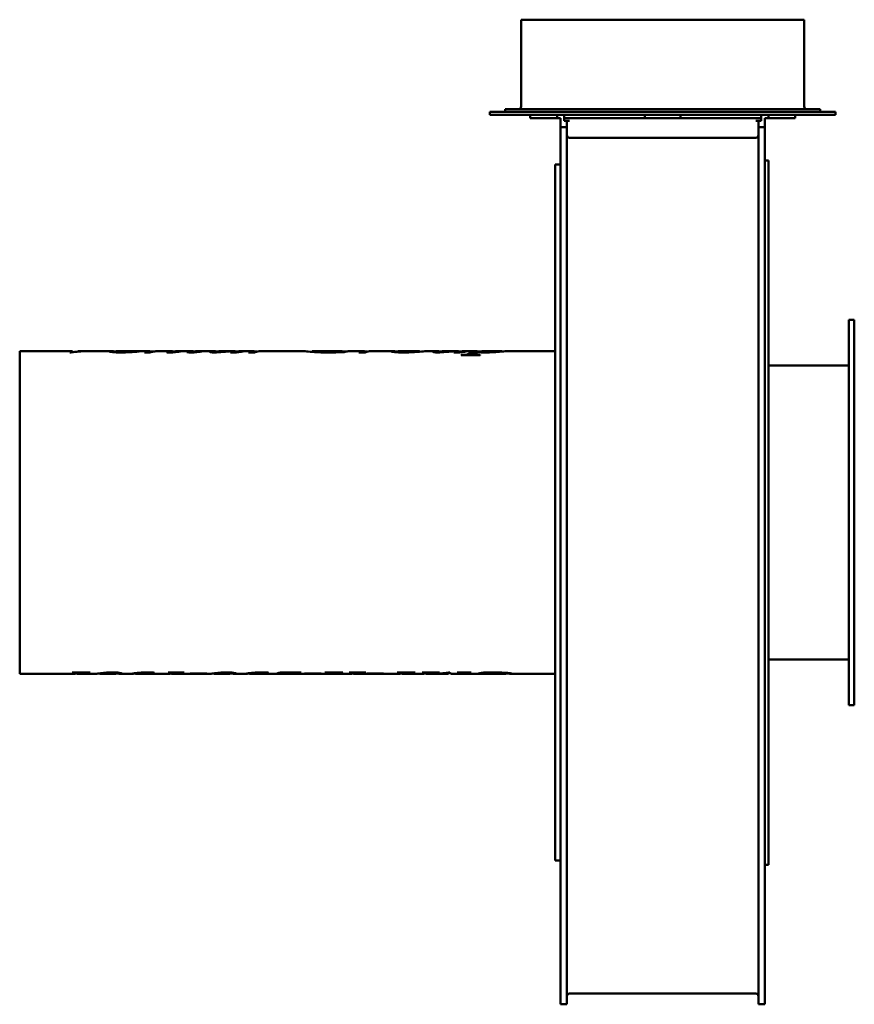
# Model space of a CAD drawing. Header units: millimetres. Extents: x 397 to 863, y 171 to 720.
import ezdxf

# ---------------------------------------------------------------- set-up
doc = ezdxf.new("R2010")
doc.units = ezdxf.units.MM
doc.header["$LTSCALE"] = 3
doc.layers.add('Widoczne (ISO)', color=7, linetype='Continuous', lineweight=50)

msp = doc.modelspace()

# ---------------------------------------------------------------- linework, layer by layer
at = {"layer": 'Widoczne (ISO)'}
for p, q in [((835, 720.21), (677, 720.21)), ((677, 720.21), (677, 671.71)), ((835, 720.21), (835, 671.71)), ((852.5, 668.71), (659.5, 668.71)), ((659.5, 668.71), (659.5, 667.21)), ((696.67, 667.21), (659.5, 667.21)), ((844, 670.21), (668, 670.21)), ((668, 670.21), (668, 668.71)), ((682, 665.21), (682, 667.21)), ((697, 665.21), (682, 665.21)), ((696.67, 667.21), (697, 667.21)), ((697, 667.21), (697.18, 667.21)), ((697, 667.21), (697, 665.21)), ((699, 665.21), (697, 665.21)), ((814.82, 667.21), (697.18, 667.21)), ((699, 665.21), (699, 660.29)), ((701, 667.21), (701, 663.71)), ((746, 665.21), (701, 665.21)), ((746, 667.21), (746, 665.21)), ((766, 665.21), (746, 665.21)), ((766, 667.21), (766, 665.21)), ((811, 665.21), (766, 665.21)), ((811, 667.21), (811, 663.71)), ((813, 665.21), (813, 660.29)), ((815, 665.21), (813, 665.21)), ((814.82, 667.21), (815, 667.21)), ((815, 667.21), (815.33, 667.21)), ((815, 665.21), (815, 667.21)), ((830, 665.21), (815, 665.21)), ((852.5, 667.21), (815.33, 667.21)), ((830, 667.21), (830, 665.21)), ((844, 670.21), (844, 668.71)), ((852.5, 668.71), (852.5, 667.21)), ((699, 638.43), (699, 660.29)), ((702.5, 660.29), (699, 660.29)), ((701, 663.71), (702.5, 663.71)), ((704, 663.71), (702.5, 663.71)), ((702.5, 663.71), (702.5, 660.29)), ((702.5, 638.43), (702.5, 660.29)), ((809.5, 663.71), (808, 663.71)), ((809.5, 663.71), (809.5, 660.29)), ((811, 663.71), (809.5, 663.71)), ((809.5, 638.43), (809.5, 660.29)), ((813, 660.29), (809.5, 660.29)), ((813, 638.43), (813, 660.29)), ((704, 654.29), (808, 654.29)), ((696, 639.4), (696, 639.34)), ((696, 639.4), (699, 639.4)), ((696, 627.3), (696, 639.34)), ((699, 560.61), (699, 638.43)), ((702.5, 560.61), (702.5, 638.43)), ((809.5, 560.61), (809.5, 638.43)), ((813, 641.71), (815, 641.71)), ((813, 560.61), (813, 638.43)), ((815, 641.71), (815, 248.71)), ((696, 627.3), (696, 626.99)), ((696, 626.5), (696, 626.99)), ((696, 626.5), (696, 625.95)), ((696, 583.05), (696, 625.95)), ((696, 583.05), (696, 581.9)), ((696, 521.98), (696, 581.9)), ((699, 447.01), (699, 560.61)), ((702.5, 447.01), (702.5, 560.61)), ((809.5, 447.01), (809.5, 560.61)), ((813, 447.01), (813, 560.61)), ((860, 552.71), (860, 337.71)), ((860, 552.71), (863, 552.71)), ((863, 552.71), (863, 337.71)), ((397, 535.21), (397, 355.21)), ((397, 535.21), (426.08, 535.21)), ((425.78, 534.51), (424.97, 534.51)), ((429.55, 535), (429.55, 535.13)), ((429.92, 535.21), (432.24, 535.21)), ((434, 535.21), (448.09, 535.21)), ((450.8, 534.6), (450.8, 535.12)), ((451.07, 535.18), (451.07, 535.2)), ((451.38, 535.21), (456.02, 535.21)), ((459.79, 535.21), (469.76, 535.21)), ((463.25, 534.99), (463.25, 535.06)), ((470.04, 534.59), (466.73, 534.59)), ((472.93, 535.16), (472.93, 535.2)), ((473.06, 535.21), (473.26, 535.21)), ((474.74, 535.21), (481.75, 535.21)), ((482.66, 534.61), (482.66, 534.85)), ((483.72, 534.7), (483.72, 534.81)), ((485.21, 535.21), (492.72, 535.21)), ((485.97, 534.93), (485.97, 535.03)), ((493.82, 534.56), (493.82, 534.82)), ((495.65, 534.69), (495.65, 534.82)), ((496.23, 535.21), (505.52, 535.21)), ((497.76, 534.92), (497.76, 535.03)), ((506.68, 534.55), (506.68, 534.88)), ((509.06, 535.21), (516.24, 535.21)), ((517.05, 534.54), (517.05, 535.21)), ((518.06, 534.6), (518.06, 534.84)), ((520.29, 535.21), (527.76, 535.21)), ((520.85, 534.9), (520.85, 535.02)), ((528.13, 534.59), (524.75, 534.59)), ((530.53, 535.15), (530.53, 535.2)), ((530.89, 535.21), (531.28, 535.21)), ((532.37, 535.21), (555.98, 535.21)), ((560.38, 534.8), (560.38, 535.2)), ((560.41, 535.21), (576.85, 535.21)), ((574.48, 534.6), (574.48, 534.81)), ((577.12, 534.71), (577.12, 535.19)), ((577.12, 535.09), (579.48, 535.09)), ((580.82, 535.21), (589.45, 535.21)), ((589.82, 534.59), (586.44, 534.59)), ((592.22, 535.15), (592.22, 535.2)), ((592.58, 535.21), (592.97, 535.21)), ((594.06, 535.21), (605.21, 535.21)), ((608.11, 534.61), (608.11, 535.04)), ((609.09, 535.21), (619.96, 535.21)), ((620.48, 534.96), (620.48, 535.11)), ((623.84, 535.21), (630.2, 535.21)), ((631.37, 534.55), (631.37, 534.88)), ((633.74, 535.21), (640.93, 535.21)), ((641.73, 534.54), (641.73, 535.21)), ((642.74, 534.6), (642.74, 534.84)), ((653.91, 532.95), (643.5, 532.95)), ((643.72, 532.95), (643.72, 533.13)), ((644.97, 535.21), (652.4, 535.21)), ((645.53, 534.9), (645.53, 535.02)), ((650.75, 532.95), (650.75, 533.45)), ((653.4, 534.63), (653.4, 534.84)), ((655.82, 535.21), (665.72, 535.21)), ((666.29, 535.03), (666.29, 535.12)), ((669.29, 535.21), (696, 535.21)), ((696, 521.98), (696, 520.99)), ((815, 527.21), (860, 527.21)), ((696, 519.81), (696, 520.99)), ((696, 519.81), (696, 518.73)), ((696, 446.02), (696, 518.73)), ((696, 446.02), (696, 444.39)), ((699, 317.96), (699, 447.01)), ((702.5, 317.96), (702.5, 447.01)), ((809.5, 317.96), (809.5, 447.01)), ((813, 317.96), (813, 447.01)), ((696, 371.68), (696, 444.39)), ((696, 371.68), (696, 370.6)), ((696, 369.42), (696, 370.6)), ((696, 369.42), (696, 368.44)), ((696, 308.51), (696, 368.44)), ((815, 363.21), (860, 363.21)), ((397, 355.21), (426.9, 355.21)), ((427.03, 355.86), (426.26, 355.86)), ((426.45, 355.94), (436.35, 355.94)), ((429.49, 355.94), (429.49, 355.71)), ((429.89, 355.21), (439.46, 355.21)), ((433.68, 355.94), (433.68, 355.81)), ((436.16, 355.86), (435.71, 355.86)), ((436.16, 355.94), (436.16, 355.86)), ((442.59, 355.21), (450.47, 355.21)), ((447.15, 355.96), (447.15, 355.83)), ((451.55, 355.89), (451.55, 355.54)), ((453.63, 355.21), (459.31, 355.21)), ((461.66, 355.58), (461.66, 355.27)), ((462.36, 355.21), (479.87, 355.21)), ((467.65, 355.98), (467.65, 355.76)), ((468.76, 355.99), (468.76, 355.68)), ((480.07, 355.94), (488.81, 355.94)), ((482.37, 355.94), (482.37, 355.7)), ((482.5, 355.21), (503.18, 355.21)), ((486.73, 355.94), (486.73, 355.84)), ((488.57, 355.94), (488.57, 355.86)), ((500.88, 355.25), (492.08, 355.25)), ((492.78, 355.35), (501.57, 355.35)), ((500.88, 355.35), (500.88, 355.25)), ((506.31, 355.21), (514.19, 355.21)), ((510.87, 355.96), (510.87, 355.83)), ((515.27, 355.89), (515.27, 355.54)), ((517.35, 355.21), (523.03, 355.21)), ((525.38, 355.58), (525.38, 355.27)), ((526.08, 355.21), (541.55, 355.21)), ((531.37, 355.98), (531.37, 355.76)), ((532.48, 355.99), (532.48, 355.68)), ((541.39, 355.47), (540.71, 355.47)), ((541.39, 355.61), (541.39, 355.47)), ((542.63, 355.94), (554.09, 355.94)), ((543.32, 355.21), (577.28, 355.21)), ((550.75, 355.66), (544.98, 355.66)), ((550.75, 355.94), (550.75, 355.66)), ((554.09, 355.86), (554.09, 355.94)), ((564.6, 355.25), (555.8, 355.25)), ((556.5, 355.35), (565.29, 355.35)), ((564.6, 355.35), (564.6, 355.25)), ((567.6, 355.94), (577.41, 355.94)), ((575.14, 355.94), (575.14, 355.69)), ((577.26, 355.94), (577.26, 355.86)), ((578.29, 355.28), (578.29, 355.22)), ((580.57, 355.21), (581.17, 355.21)), ((581.32, 355.94), (590.3, 355.94)), ((583.86, 355.94), (583.86, 355.71)), ((584.22, 355.21), (608.4, 355.21)), ((587.31, 355.94), (587.31, 355.75)), ((588.31, 355.94), (588.31, 355.83)), ((590.09, 355.94), (590.09, 355.86)), ((599.34, 355.25), (590.55, 355.25)), ((591.24, 355.35), (600.04, 355.35)), ((599.34, 355.35), (599.34, 355.25)), ((608.53, 355.86), (607.76, 355.86)), ((607.95, 355.94), (617.85, 355.94)), ((610.99, 355.94), (610.99, 355.71)), ((611.39, 355.21), (621.87, 355.21)), ((615.18, 355.94), (615.18, 355.81)), ((617.66, 355.86), (617.21, 355.86)), ((617.66, 355.94), (617.66, 355.86)), ((622.02, 355.86), (621.63, 355.86)), ((621.78, 355.94), (631.34, 355.94)), ((624.52, 355.94), (624.52, 355.71)), ((624.88, 355.21), (628.05, 355.21)), ((628.75, 355.94), (628.75, 355.82)), ((629.53, 355.21), (635.58, 355.21)), ((631.17, 355.86), (630.7, 355.86)), ((631.17, 355.94), (631.17, 355.86)), ((634.72, 355.68), (634.72, 355.49)), ((636.4, 355.94), (637.09, 355.94)), ((638.49, 355.21), (641.43, 355.21)), ((641.49, 355.94), (649.15, 355.94)), ((642.72, 355.21), (649.13, 355.21)), ((643.97, 355.94), (643.97, 355.7)), ((644.96, 355.94), (644.96, 355.54)), ((646.09, 355.94), (646.09, 355.77)), ((648.99, 355.86), (648.52, 355.86)), ((648.99, 355.94), (648.99, 355.86)), ((658.66, 355.21), (649.15, 355.21)), ((655.64, 355.84), (655.64, 355.23)), ((657.67, 355.93), (657.67, 355.75)), ((658.38, 355.21), (658.85, 355.21)), ((658.66, 355.21), (658.66, 355.21)), ((658.68, 355.21), (668.23, 355.21)), ((668.47, 355.76), (668.47, 355.25)), ((671.65, 355.21), (696, 355.21)), ((860, 337.71), (863, 337.71)), ((699, 217.81), (699, 317.96)), ((702.5, 217.81), (702.5, 317.96)), ((809.5, 217.81), (809.5, 317.96)), ((813, 217.81), (813, 317.96)), ((696, 308.51), (696, 307.36)), ((696, 264.46), (696, 307.36)), ((696, 264.46), (696, 263.91)), ((696, 263.42), (696, 263.91)), ((696, 263.42), (696, 263.11)), ((696, 251.08), (696, 263.11)), ((696, 251.08), (696, 251.01)), ((696, 251.01), (699, 251.01)), ((813, 248.71), (815, 248.71)), ((699, 171.69), (699, 217.81)), ((702.5, 171.69), (702.5, 217.81)), ((809.5, 171.69), (809.5, 217.81)), ((813, 171.69), (813, 217.81)), ((704, 176.79), (808, 176.79)), ((699, 170.79), (699, 171.69)), ((702.5, 170.79), (699, 170.79)), ((702.5, 170.79), (702.5, 171.69)), ((809.5, 170.79), (809.5, 171.69)), ((813, 170.79), (809.5, 170.79)), ((813, 170.79), (813, 171.69))]:
    msp.add_line(p, q, dxfattribs=at)
for centre, start, end in [((675.5, 671.71), 270, 0), ((836.5, 671.71), 180, 270), ((704, 655.79), 180, 270), ((808, 655.79), 270, 0), ((704, 175.29), 90, 180), ((808, 175.29), 0, 90)]:
    msp.add_arc(centre, 1.5, start, end, dxfattribs=at)
for points in [[(424.97, 534.51), (425.65, 535.37), (426.34, 535.43), (427.02, 534.7)], [(434, 535.21), (431.26, 535.21), (428.52, 534.97), (425.78, 534.51)], [(429.55, 535.13), (430.74, 535.2), (431.93, 535.22), (433.12, 535.2)], [(429.92, 535.21), (429.8, 535.21), (429.67, 535.18), (429.55, 535.13)], [(450.92, 535.18), (450.84, 535.16), (450.8, 535.14), (450.8, 535.12)], [(458.01, 535.2), (456.32, 535.2), (453.96, 535.19), (450.92, 535.18)], [(451.38, 535.21), (451.27, 535.21), (451.17, 535.2), (451.07, 535.2)], [(451.07, 535.2), (453.31, 535.2), (455.13, 535.21), (456.54, 535.21)], [(463.69, 535.02), (460.2, 534.79), (456.86, 534.53), (453.69, 534.53)], [(456.54, 535.21), (456.97, 535.21), (457.38, 535.2), (457.77, 535.2)], [(459.79, 535.21), (459.23, 535.21), (458.64, 535.2), (458.01, 535.2)], [(463.25, 535.06), (463.4, 535.04), (463.55, 535.03), (463.69, 535.02)], [(466.73, 534.59), (468.06, 535.13), (469.4, 535.32), (470.73, 535.14)], [(471.12, 534.95), (470.76, 534.85), (470.4, 534.74), (470.04, 534.59)], [(470.73, 535.14), (471.1, 535.09), (471.33, 535.04), (471.41, 535)], [(473.01, 535.16), (472.26, 535.13), (471.63, 535.06), (471.12, 534.95)], [(473.06, 535.21), (473.02, 535.21), (472.98, 535.21), (472.93, 535.2)], [(472.93, 535.2), (473.32, 535.21), (473.69, 535.21), (474.04, 535.2)], [(474.74, 535.21), (474.17, 535.21), (473.6, 535.19), (473.01, 535.16)], [(479.06, 534.74), (479.06, 534.81), (479.35, 534.93), (479.92, 535.03)], [(479.92, 535.03), (480.9, 535.22), (481.88, 535.25), (482.86, 535.14)], [(482.96, 534.63), (482.14, 534.57), (481.41, 534.53), (480.78, 534.53)], [(483.18, 535), (482.84, 534.93), (482.66, 534.87), (482.66, 534.85)], [(482.86, 535.14), (483.15, 535.11), (483.33, 535.07), (483.39, 535.04)], [(486.66, 535), (485.35, 534.87), (484.12, 534.72), (482.96, 534.63)], [(483.15, 534.78), (483.3, 534.78), (483.49, 534.79), (483.72, 534.81)], [(485.21, 535.21), (484.53, 535.21), (483.85, 535.14), (483.18, 535)], [(483.72, 534.81), (484.4, 534.86), (485.16, 534.95), (485.97, 535.03)], [(485.97, 535.03), (486.2, 535.02), (486.43, 535.01), (486.66, 535)], [(490.38, 534.77), (490.38, 534.85), (490.64, 534.96), (491.14, 535.06)], [(491.14, 535.06), (492.25, 535.27), (493.35, 535.26), (494.45, 535.02)], [(494.85, 534.63), (494.08, 534.57), (493.29, 534.53), (492.49, 534.53)], [(494.55, 535.04), (494.06, 534.95), (493.82, 534.86), (493.82, 534.82)], [(494.36, 534.75), (494.68, 534.75), (495.12, 534.78), (495.65, 534.82)], [(496.23, 535.21), (495.67, 535.21), (495.11, 535.15), (494.55, 535.04)], [(498.5, 535), (497.22, 534.86), (496.01, 534.71), (494.85, 534.63)], [(495.65, 534.82), (495.96, 534.85), (496.67, 534.94), (497.76, 535.03)], [(497.76, 535.03), (498.01, 535.02), (498.25, 535.01), (498.5, 535)], [(503.18, 534.8), (503.18, 534.91), (503.57, 535.05), (504.36, 535.14)], [(504.36, 535.14), (505.12, 535.23), (505.89, 535.23), (506.66, 535.14)], [(506.66, 535.14), (506.92, 535.11), (507.11, 535.08), (507.25, 535.05)], [(507.69, 535.12), (507.02, 535.03), (506.68, 534.93), (506.68, 534.88)], [(509.06, 535.21), (508.6, 535.21), (508.15, 535.18), (507.69, 535.12)], [(514.67, 534.73), (514.67, 534.78), (514.77, 534.84), (514.97, 534.91)], [(514.97, 534.91), (515.21, 534.99), (515.91, 535.19), (517.05, 535.21)], [(518.37, 534.62), (517.67, 534.56), (516.99, 534.53), (516.32, 534.53)], [(517.05, 535.19), (517.56, 535.18), (518.08, 535.14), (518.62, 535.04)], [(518.96, 535.1), (518.36, 535), (518.06, 534.88), (518.06, 534.84)], [(521.51, 534.98), (520.5, 534.85), (519.45, 534.71), (518.37, 534.62)], [(520.29, 535.21), (519.84, 535.21), (519.4, 535.17), (518.96, 535.1)], [(520.85, 535.02), (521.07, 535.01), (521.29, 534.99), (521.51, 534.98)], [(524.75, 534.59), (526.06, 535.13), (527.38, 535.31), (528.69, 535.15)], [(528.84, 534.88), (528.6, 534.8), (528.37, 534.7), (528.13, 534.59)], [(528.69, 535.15), (529.06, 535.1), (529.28, 535.04), (529.37, 535)], [(529.89, 535.08), (529.27, 535), (528.92, 534.91), (528.84, 534.88)], [(531.49, 535.2), (530.87, 535.18), (530.34, 535.15), (529.89, 535.08)], [(530.89, 535.21), (530.77, 535.21), (530.65, 535.2), (530.53, 535.2)], [(530.53, 535.2), (530.97, 535.21), (531.4, 535.21), (531.82, 535.2)], [(532.37, 535.21), (532.08, 535.21), (531.79, 535.2), (531.49, 535.2)], [(574.48, 534.81), (575.21, 535.05), (575.93, 535.18), (576.66, 535.2)], [(576.66, 535.2), (576.97, 535.21), (577.12, 535.2), (577.12, 535.19)], [(580.38, 535.19), (579.65, 535.15), (578.91, 535.01), (578.18, 534.75)], [(580.82, 535.21), (580.69, 535.21), (580.54, 535.2), (580.38, 535.19)], [(586.44, 534.59), (587.75, 535.13), (589.07, 535.31), (590.38, 535.15)], [(590.53, 534.88), (590.29, 534.8), (590.06, 534.7), (589.82, 534.59)], [(590.38, 535.15), (590.75, 535.1), (590.98, 535.04), (591.06, 535)], [(591.59, 535.08), (590.96, 535), (590.61, 534.91), (590.53, 534.88)], [(593.18, 535.2), (592.56, 535.18), (592.03, 535.15), (591.59, 535.08)], [(592.58, 535.21), (592.46, 535.21), (592.34, 535.2), (592.22, 535.2)], [(592.22, 535.2), (592.66, 535.21), (593.09, 535.21), (593.51, 535.2)], [(594.06, 535.21), (593.77, 535.21), (593.48, 535.2), (593.18, 535.2)], [(609.09, 535.21), (608.43, 535.21), (608.11, 535.15), (608.11, 535.04)], [(627.86, 534.8), (627.86, 534.91), (628.25, 535.05), (629.04, 535.14)], [(629.04, 535.14), (629.8, 535.23), (630.57, 535.23), (631.34, 535.14)], [(631.34, 535.14), (631.6, 535.11), (631.8, 535.08), (631.93, 535.05)], [(632.37, 535.12), (631.7, 535.03), (631.37, 534.93), (631.37, 534.88)], [(633.74, 535.21), (633.28, 535.21), (632.83, 535.18), (632.37, 535.12)], [(639.36, 534.73), (639.36, 534.78), (639.45, 534.84), (639.65, 534.91)], [(639.65, 534.91), (639.89, 534.99), (640.59, 535.19), (641.73, 535.21)], [(643.06, 534.62), (642.35, 534.56), (641.67, 534.53), (641, 534.53)], [(641.73, 535.19), (642.24, 535.18), (642.76, 535.14), (643.3, 535.04)], [(643.64, 535.1), (643.04, 535), (642.74, 534.88), (642.74, 534.84)], [(646.19, 534.98), (645.18, 534.85), (644.13, 534.71), (643.06, 534.62)], [(643.5, 532.95), (643.57, 533.01), (643.64, 533.07), (643.72, 533.13)], [(644.97, 535.21), (644.53, 535.21), (644.09, 535.17), (643.64, 535.1)], [(645.53, 535.02), (645.75, 535.01), (645.97, 534.99), (646.19, 534.98)], [(648.01, 533.92), (649.87, 535.01), (651.73, 535.41), (653.6, 535.11)], [(648.04, 532.95), (649.31, 533.68), (650.57, 534.09), (651.84, 534.19)], [(651.24, 533.85), (650.92, 533.66), (650.75, 533.51), (650.75, 533.45)], [(652.88, 534.66), (652.34, 534.45), (651.79, 534.18), (651.24, 533.85)], [(655.29, 535.19), (654.66, 535.15), (654.03, 535.04), (653.4, 534.84)], [(653.4, 534.84), (654.31, 534.74), (655.56, 534.67), (657.12, 534.67)], [(653.6, 535.11), (653.81, 535.07), (653.96, 535.04), (654.04, 535.01)], [(654.13, 533.13), (654.06, 533.07), (653.99, 533.01), (653.91, 532.95)], [(655.82, 535.21), (655.62, 535.21), (655.44, 535.2), (655.29, 535.19)], [(426.26, 355.86), (426.32, 355.89), (426.38, 355.91), (426.45, 355.94)], [(426.9, 355.21), (427.47, 355.21), (428.05, 355.28), (428.63, 355.41)], [(431.67, 355.42), (430.57, 355.16), (429.47, 355.14), (428.38, 355.36)], [(428.63, 355.41), (429.2, 355.54), (429.49, 355.66), (429.49, 355.71)], [(435.71, 355.86), (434.83, 355.86), (434.16, 355.85), (433.68, 355.81)], [(436.35, 355.94), (436.29, 355.91), (436.22, 355.89), (436.16, 355.86)], [(443.81, 355.31), (442.52, 355.11), (441.78, 355.22), (441.59, 355.4)], [(443.21, 355.6), (444.27, 355.73), (445.39, 355.85), (446.55, 355.93)], [(447.15, 355.83), (445.85, 355.69), (444.74, 355.45), (443.81, 355.31)], [(446.55, 355.93), (447.23, 355.97), (448.01, 355.99), (448.9, 355.99)], [(448.92, 355.91), (448.23, 355.91), (447.64, 355.88), (447.15, 355.83)], [(450.47, 355.21), (451.19, 355.21), (451.55, 355.35), (451.55, 355.54)], [(452.6, 355.27), (452.25, 355.31), (451.88, 355.35), (451.48, 355.4)], [(454.09, 355.31), (454.09, 355.19), (453.59, 355.17), (452.6, 355.27)], [(461.58, 355.3), (460.01, 355.24), (459.22, 355.18), (459.22, 355.22)], [(461.66, 355.31), (461.63, 355.3), (461.61, 355.3), (461.58, 355.3)], [(461.66, 355.27), (461.66, 355.22), (461.89, 355.21), (462.36, 355.21)], [(464.93, 355.86), (466.24, 355.94), (467.57, 355.99), (468.89, 355.99)], [(467.65, 355.76), (467.42, 355.78), (467.13, 355.78), (466.81, 355.78)], [(468.76, 355.68), (468.31, 355.72), (467.94, 355.75), (467.65, 355.76)], [(470.77, 355.6), (470.17, 355.6), (469.5, 355.62), (468.76, 355.68)], [(468.89, 355.99), (470.05, 355.99), (470.95, 355.96), (471.62, 355.9)], [(471.62, 355.9), (472.07, 355.85), (472.29, 355.8), (472.29, 355.75)], [(479.87, 355.21), (480.55, 355.21), (481.22, 355.3), (481.9, 355.48)], [(479.91, 355.86), (479.96, 355.89), (480.02, 355.91), (480.07, 355.94)], [(484.53, 355.48), (483.41, 355.18), (482.3, 355.13), (481.19, 355.32)], [(481.9, 355.48), (482.21, 355.57), (482.37, 355.65), (482.37, 355.7)], [(485.67, 355.74), (485.3, 355.69), (484.92, 355.59), (484.53, 355.48)], [(486.73, 355.84), (486.26, 355.81), (485.91, 355.78), (485.67, 355.74)], [(488.57, 355.86), (487.64, 355.86), (487.03, 355.85), (486.73, 355.84)], [(488.81, 355.94), (488.73, 355.91), (488.65, 355.89), (488.57, 355.86)], [(492.08, 355.25), (492.31, 355.27), (492.55, 355.31), (492.78, 355.35)], [(501.57, 355.35), (501.34, 355.31), (501.11, 355.27), (500.88, 355.25)], [(507.53, 355.31), (506.24, 355.11), (505.5, 355.22), (505.31, 355.4)], [(506.93, 355.6), (507.99, 355.73), (509.11, 355.85), (510.27, 355.93)], [(510.87, 355.83), (509.57, 355.69), (508.45, 355.45), (507.53, 355.31)], [(510.27, 355.93), (510.95, 355.97), (511.73, 355.99), (512.62, 355.99)], [(512.64, 355.91), (511.95, 355.91), (511.36, 355.88), (510.87, 355.83)], [(514.19, 355.21), (514.91, 355.21), (515.27, 355.35), (515.27, 355.54)], [(516.32, 355.27), (515.97, 355.31), (515.6, 355.35), (515.2, 355.4)], [(517.81, 355.31), (517.81, 355.19), (517.31, 355.17), (516.32, 355.27)], [(525.3, 355.3), (523.73, 355.24), (522.94, 355.18), (522.94, 355.22)], [(525.38, 355.31), (525.35, 355.3), (525.33, 355.3), (525.3, 355.3)], [(525.38, 355.27), (525.38, 355.22), (525.61, 355.21), (526.08, 355.21)], [(528.65, 355.86), (529.96, 355.94), (531.29, 355.99), (532.61, 355.99)], [(531.37, 355.76), (531.14, 355.78), (530.85, 355.78), (530.53, 355.78)], [(532.48, 355.68), (532.03, 355.72), (531.66, 355.75), (531.37, 355.76)], [(534.49, 355.6), (533.89, 355.6), (533.22, 355.62), (532.48, 355.68)], [(532.61, 355.99), (533.77, 355.99), (534.67, 355.96), (535.34, 355.9)], [(535.34, 355.9), (535.79, 355.85), (536.01, 355.8), (536.01, 355.75)], [(540.71, 355.47), (541.35, 355.59), (541.99, 355.75), (542.63, 355.94)], [(541.55, 355.21), (541.66, 355.21), (541.77, 355.21), (541.88, 355.21)], [(541.88, 355.21), (544.09, 355.22), (547.05, 355.33), (550.75, 355.66)], [(554.09, 355.86), (548.28, 355.25), (544.43, 355.18), (542.54, 355.21)], [(555.8, 355.25), (556.03, 355.27), (556.26, 355.31), (556.5, 355.35)], [(565.29, 355.35), (565.06, 355.31), (564.83, 355.27), (564.6, 355.25)], [(567.41, 355.86), (567.48, 355.89), (567.54, 355.91), (567.6, 355.94)], [(578.29, 355.22), (576.39, 355.17), (574.49, 355.26), (572.58, 355.5)], [(575.14, 355.69), (575.14, 355.65), (575.19, 355.62), (575.31, 355.59)], [(575.31, 355.59), (575.39, 355.57), (575.72, 355.52), (576.28, 355.45)], [(576.28, 355.45), (577.71, 355.29), (579.14, 355.21), (580.57, 355.21)], [(577.41, 355.94), (577.36, 355.91), (577.31, 355.89), (577.26, 355.86)], [(578.95, 355.24), (578.73, 355.25), (578.51, 355.25), (578.29, 355.26)], [(581.04, 355.86), (581.13, 355.89), (581.23, 355.91), (581.32, 355.94)], [(581.17, 355.21), (581.88, 355.21), (582.6, 355.31), (583.31, 355.5)], [(586.22, 355.48), (585.05, 355.16), (583.88, 355.12), (582.71, 355.36)], [(583.31, 355.5), (583.67, 355.59), (583.86, 355.67), (583.86, 355.71)], [(587.31, 355.75), (587.01, 355.7), (586.65, 355.59), (586.22, 355.48)], [(588.31, 355.83), (587.86, 355.81), (587.53, 355.78), (587.31, 355.75)], [(590.09, 355.86), (589.21, 355.86), (588.61, 355.85), (588.31, 355.83)], [(590.3, 355.94), (590.23, 355.91), (590.16, 355.89), (590.09, 355.86)], [(590.55, 355.25), (590.78, 355.27), (591.01, 355.31), (591.24, 355.35)], [(600.04, 355.35), (599.8, 355.31), (599.57, 355.27), (599.34, 355.25)], [(607.76, 355.86), (607.82, 355.89), (607.88, 355.91), (607.95, 355.94)], [(608.4, 355.21), (608.97, 355.21), (609.55, 355.28), (610.13, 355.41)], [(613.17, 355.42), (612.07, 355.16), (610.97, 355.14), (609.88, 355.36)], [(610.13, 355.41), (610.7, 355.54), (610.99, 355.66), (610.99, 355.71)], [(617.21, 355.86), (616.33, 355.86), (615.66, 355.85), (615.18, 355.81)], [(617.85, 355.94), (617.79, 355.91), (617.72, 355.89), (617.66, 355.86)], [(621.63, 355.86), (621.68, 355.89), (621.73, 355.91), (621.78, 355.94)], [(621.87, 355.21), (622.62, 355.21), (623.38, 355.32), (624.14, 355.54)], [(624.07, 355.81), (623.63, 355.85), (622.95, 355.86), (622.02, 355.86)], [(626.64, 355.41), (625.56, 355.16), (624.47, 355.14), (623.39, 355.36)], [(624.52, 355.71), (624.52, 355.76), (624.37, 355.79), (624.07, 355.81)], [(624.14, 355.54), (624.39, 355.61), (624.52, 355.67), (624.52, 355.71)], [(628.05, 355.21), (630.83, 355.21), (633.61, 355.45), (636.4, 355.94)], [(630.7, 355.86), (629.85, 355.86), (629.2, 355.85), (628.75, 355.82)], [(634.72, 355.49), (632.74, 355.27), (630.76, 355.18), (628.79, 355.21)], [(631.34, 355.94), (631.28, 355.91), (631.23, 355.89), (631.17, 355.86)], [(636.96, 355.94), (636.21, 355.15), (635.47, 355), (634.72, 355.49)], [(637.09, 355.94), (637.56, 355.45), (638.02, 355.21), (638.49, 355.21)], [(641.3, 355.86), (641.36, 355.89), (641.43, 355.91), (641.49, 355.94)], [(641.43, 355.21), (642.1, 355.21), (642.77, 355.3), (643.44, 355.48)], [(644.96, 355.54), (644, 355.25), (643.04, 355.15), (642.07, 355.23)], [(643.44, 355.48), (643.79, 355.57), (643.97, 355.66), (643.97, 355.7)], [(646.09, 355.77), (645.73, 355.73), (645.35, 355.64), (644.96, 355.54)], [(648.52, 355.86), (647.4, 355.86), (646.59, 355.83), (646.09, 355.77)], [(649.15, 355.94), (649.1, 355.91), (649.04, 355.89), (648.99, 355.86)], [(649.13, 355.21), (649.18, 355.21), (649.23, 355.21), (649.29, 355.21)], [(652.22, 355.23), (652.41, 355.23), (652.71, 355.25), (653.14, 355.32)], [(653.14, 355.32), (653.7, 355.42), (654.27, 355.58), (654.83, 355.8)], [(655.99, 355.29), (655.76, 355.26), (655.64, 355.24), (655.64, 355.23)], [(655.64, 355.23), (655.64, 355.22), (655.78, 355.22), (656.07, 355.21)], [(657.67, 355.75), (657.11, 355.53), (656.55, 355.38), (655.99, 355.29)], [(656.07, 355.21), (656.55, 355.21), (657.32, 355.21), (658.38, 355.21)], [(658.85, 355.21), (658.79, 355.21), (658.73, 355.21), (658.66, 355.21)], [(668.23, 355.21), (668.39, 355.21), (668.47, 355.22), (668.47, 355.25)]]:
    msp.add_open_spline(points, degree=3, dxfattribs=at)
for points, knots in [([(447.17, 535.09), (447.17, 535.2), (447.85, 535.24), (449.21, 535.18), (449.69, 535.16), (450.23, 535.13), (450.8, 535.09)], [0, 0, 0, 0, 1, 1, 1, 1.358636, 1.358636, 1.358636, 1.358636]), ([(453.69, 534.53), (451.54, 534.53), (449.91, 534.62), (448.82, 534.76), (447.72, 534.89), (447.17, 535.01), (447.17, 535.09)], [0, 0, 0, 0, 1, 1, 1, 2, 2, 2, 2]), ([(450.8, 535.12), (450.8, 535.06), (451.28, 534.98), (452.22, 534.91), (453.17, 534.83), (454.32, 534.78), (455.68, 534.78)], [0, 0, 0, 0, 1, 1, 1, 2, 2, 2, 2]), ([(455.68, 534.78), (456.76, 534.78), (457.79, 534.81), (458.79, 534.85), (459.79, 534.88), (461.28, 534.97), (463.25, 535.06)], [0, 0, 0, 0, 1, 1, 1, 2, 2, 2, 2]), ([(480.78, 534.53), (480.25, 534.53), (479.84, 534.55), (479.53, 534.59), (479.22, 534.63), (479.06, 534.68), (479.06, 534.74)], [0, 0, 0, 0, 1, 1, 1, 2, 2, 2, 2]), ([(482.66, 534.85), (482.66, 534.83), (482.72, 534.81), (482.82, 534.8), (482.93, 534.79), (483.04, 534.78), (483.15, 534.78)], [0, 0, 0, 0, 1, 1, 1, 2, 2, 2, 2]), ([(492.49, 534.53), (491.87, 534.53), (491.37, 534.56), (490.97, 534.6), (490.58, 534.65), (490.38, 534.71), (490.38, 534.77)], [0, 0, 0, 0, 1, 1, 1, 2, 2, 2, 2]), ([(493.82, 534.82), (493.82, 534.8), (493.87, 534.78), (493.98, 534.77), (494.08, 534.76), (494.21, 534.75), (494.36, 534.75)], [0, 0, 0, 0, 1, 1, 1, 2, 2, 2, 2]), ([(505.68, 534.53), (504.98, 534.53), (504.38, 534.56), (503.9, 534.62), (503.42, 534.67), (503.18, 534.73), (503.18, 534.8)], [0, 0, 0, 0, 1, 1, 1, 2, 2, 2, 2]), ([(517.05, 535.21), (514.45, 535.19), (512.28, 534.93), (510.52, 534.78), (508.76, 534.64), (507.15, 534.53), (505.68, 534.53)], [0, 0, 0, 0, 1, 1, 1, 2, 2, 2, 2]), ([(506.68, 534.88), (506.68, 534.86), (506.78, 534.84), (506.97, 534.82), (507.15, 534.81), (507.41, 534.8), (507.74, 534.8)], [0, 0, 0, 0, 1, 1, 1, 2, 2, 2, 2]), ([(507.74, 534.8), (508.24, 534.8), (508.91, 534.82), (509.72, 534.87), (510.54, 534.91), (511.63, 535), (512.98, 535.09), (514.34, 535.18), (515.46, 535.21), (516.34, 535.21), (516.46, 535.21), (516.59, 535.2), (516.71, 535.2)], [0, 0, 0, 0, 1, 1, 1, 2, 2, 2, 3, 3, 3, 3.138168, 3.138168, 3.138168, 3.138168]), ([(516.32, 534.53), (515.83, 534.53), (515.43, 534.55), (515.13, 534.59), (514.83, 534.63), (514.67, 534.68), (514.67, 534.73)], [0, 0, 0, 0, 1, 1, 1, 2, 2, 2, 2]), ([(518.06, 534.84), (518.06, 534.82), (518.09, 534.8), (518.17, 534.79), (518.24, 534.78), (518.34, 534.77), (518.47, 534.77)], [0, 0, 0, 0, 1, 1, 1, 2, 2, 2, 2]), ([(518.47, 534.77), (518.67, 534.77), (518.88, 534.78), (519.11, 534.8), (519.34, 534.82), (519.92, 534.91), (520.85, 535.02)], [0, 0, 0, 0, 1, 1, 1, 2, 2, 2, 2]), ([(569.36, 534.51), (566.2, 534.51), (563.64, 534.59), (561.68, 534.71), (559.72, 534.84), (558.27, 534.98), (557.33, 535.08), (556.57, 535.17), (556.12, 535.21), (555.98, 535.21)], [0, 0, 0, 0, 1, 1, 1, 2, 2, 2, 2.807439, 2.807439, 2.807439, 2.807439]), ([(560.38, 535.2), (560.38, 535.23), (561.11, 535.12), (562.57, 534.98), (564.02, 534.83), (566.27, 534.71), (569.31, 534.71)], [0, 0, 0, 0, 1, 1, 1, 2, 2, 2, 2]), ([(569.31, 534.71), (570.06, 534.71), (570.77, 534.71), (571.44, 534.73), (572.11, 534.74), (573.12, 534.77), (574.48, 534.81)], [0, 0, 0, 0, 1, 1, 1, 2, 2, 2, 2]), ([(578.18, 534.75), (576.15, 534.67), (574.52, 534.6), (573.28, 534.56), (572.04, 534.53), (570.73, 534.51), (569.36, 534.51)], [0, 0, 0, 0, 1, 1, 1, 2, 2, 2, 2]), ([(604.48, 535.11), (604.48, 535.21), (605.1, 535.23), (606.35, 535.17), (606.87, 535.15), (607.46, 535.11), (608.12, 535.07)], [0, 0, 0, 0, 1, 1, 1, 1.413506, 1.413506, 1.413506, 1.413506]), ([(611.34, 534.53), (609.31, 534.53), (607.66, 534.62), (606.39, 534.75), (605.12, 534.88), (604.48, 535.02), (604.48, 535.11)], [0, 0, 0, 0, 1, 1, 1, 2, 2, 2, 2]), ([(608.11, 535.04), (608.11, 534.95), (608.46, 534.85), (609.17, 534.78), (609.88, 534.7), (610.78, 534.66), (611.86, 534.66)], [0, 0, 0, 0, 1, 1, 1, 2, 2, 2, 2]), ([(623.84, 535.21), (623.56, 535.21), (623.06, 535.18), (622.35, 535.12), (621.17, 535.02), (619.54, 534.87), (617.44, 534.74), (615.35, 534.62), (613.32, 534.53), (611.34, 534.53)], [0.393537, 0.393537, 0.393537, 0.393537, 1, 1, 1, 2, 2, 2, 3, 3, 3, 3]), ([(611.86, 534.66), (613.95, 534.66), (615.91, 534.87), (617.74, 535.05), (619.57, 535.23), (620.48, 535.26), (620.48, 535.11)], [0, 0, 0, 0, 1, 1, 1, 2, 2, 2, 2]), ([(630.36, 534.53), (629.66, 534.53), (629.07, 534.56), (628.58, 534.62), (628.1, 534.67), (627.86, 534.73), (627.86, 534.8)], [0, 0, 0, 0, 1, 1, 1, 2, 2, 2, 2]), ([(641.73, 535.21), (639.13, 535.19), (636.96, 534.93), (635.2, 534.78), (633.44, 534.64), (631.83, 534.53), (630.36, 534.53)], [0, 0, 0, 0, 1, 1, 1, 2, 2, 2, 2]), ([(631.37, 534.88), (631.37, 534.86), (631.46, 534.84), (631.65, 534.82), (631.83, 534.81), (632.09, 534.8), (632.42, 534.8)], [0, 0, 0, 0, 1, 1, 1, 2, 2, 2, 2]), ([(632.42, 534.8), (632.93, 534.8), (633.59, 534.82), (634.4, 534.87), (635.22, 534.91), (636.31, 535), (637.66, 535.09), (639.02, 535.18), (640.14, 535.21), (641.02, 535.21), (641.14, 535.21), (641.27, 535.2), (641.39, 535.2)], [0, 0, 0, 0, 1, 1, 1, 2, 2, 2, 3, 3, 3, 3.138168, 3.138168, 3.138168, 3.138168]), ([(641, 534.53), (640.51, 534.53), (640.11, 534.55), (639.81, 534.59), (639.51, 534.63), (639.36, 534.68), (639.36, 534.73)], [0, 0, 0, 0, 1, 1, 1, 2, 2, 2, 2]), ([(642.74, 534.84), (642.74, 534.82), (642.77, 534.8), (642.85, 534.79), (642.92, 534.78), (643.02, 534.77), (643.15, 534.77)], [0, 0, 0, 0, 1, 1, 1, 2, 2, 2, 2]), ([(643.15, 534.77), (643.35, 534.77), (643.56, 534.78), (643.79, 534.8), (644.02, 534.82), (644.6, 534.91), (645.53, 535.02)], [0, 0, 0, 0, 1, 1, 1, 2, 2, 2, 2]), ([(643.72, 533.13), (645.09, 533.14), (646.02, 533.19), (646.5, 533.28), (646.98, 533.36), (647.48, 533.6), (648.01, 533.92)], [0, 0, 0, 0, 1, 1, 1, 2, 2, 2, 2]), ([(650.75, 533.45), (650.75, 533.38), (650.84, 533.32), (651.01, 533.28), (651.18, 533.23), (651.46, 533.19), (651.84, 533.17), (652.23, 533.14), (652.99, 533.13), (654.13, 533.13)], [0, 0, 0, 0, 1, 1, 1, 2, 2, 2, 3, 3, 3, 3]), ([(656.76, 534.53), (656.02, 534.53), (655.37, 534.54), (654.8, 534.56), (654.22, 534.58), (653.59, 534.61), (652.88, 534.66)], [0, 0, 0, 0, 1, 1, 1, 2, 2, 2, 2]), ([(669.29, 535.21), (668.66, 535.21), (667.55, 535.14), (665.96, 535.01), (663.32, 534.78), (660.25, 534.53), (656.76, 534.53)], [0.398361, 0.398361, 0.398361, 0.398361, 1, 1, 1, 2, 2, 2, 2]), ([(657.12, 534.67), (657.91, 534.67), (658.7, 534.7), (659.5, 534.74), (660.3, 534.78), (661.09, 534.85), (661.86, 534.91), (662.62, 534.98), (663.31, 535.05), (663.93, 535.1), (664.54, 535.15), (665.09, 535.2), (665.57, 535.2), (666.05, 535.21), (666.29, 535.18), (666.29, 535.12)], [0, 0, 0, 0, 1, 1, 1, 2, 2, 2, 3, 3, 3, 4, 4, 4, 5, 5, 5, 5]), ([(429.49, 355.71), (429.49, 355.75), (429.31, 355.79), (428.94, 355.82), (428.58, 355.85), (427.94, 355.86), (427.03, 355.86)], [0, 0, 0, 0, 1, 1, 1, 2, 2, 2, 2]), ([(433.68, 355.81), (433.35, 355.79), (433.06, 355.75), (432.79, 355.7), (432.52, 355.65), (432.15, 355.53), (431.67, 355.42)], [0, 0, 0, 0, 1, 1, 1, 2, 2, 2, 2]), ([(439.46, 355.21), (439.63, 355.21), (439.84, 355.22), (440.1, 355.24), (440.83, 355.3), (441.87, 355.44), (443.21, 355.6)], [0.650933, 0.650933, 0.650933, 0.650933, 1, 1, 1, 2, 2, 2, 2]), ([(448.9, 355.99), (450.38, 355.99), (451.61, 355.91), (452.6, 355.77), (453.59, 355.64), (454.09, 355.44), (454.09, 355.31)], [0, 0, 0, 0, 1, 1, 1, 2, 2, 2, 2]), ([(451.55, 355.54), (451.55, 355.64), (451.29, 355.74), (450.78, 355.81), (450.27, 355.87), (449.65, 355.91), (448.92, 355.91)], [0, 0, 0, 0, 1, 1, 1, 2, 2, 2, 2]), ([(459.22, 355.22), (459.22, 355.24), (459.51, 355.3), (460.09, 355.38), (460.67, 355.46), (461.38, 355.56), (462.22, 355.64), (463.06, 355.72), (463.96, 355.8), (464.93, 355.86)], [0, 0, 0, 0, 1, 1, 1, 2, 2, 2, 3, 3, 3, 3]), ([(466.81, 355.78), (465.53, 355.78), (464.35, 355.7), (463.28, 355.59), (462.2, 355.47), (461.66, 355.34), (461.66, 355.27)], [0, 0, 0, 0, 1, 1, 1, 2, 2, 2, 2]), ([(472.29, 355.75), (472.29, 355.7), (472.15, 355.67), (471.85, 355.64), (471.56, 355.61), (471.2, 355.6), (470.77, 355.6)], [0, 0, 0, 0, 1, 1, 1, 2, 2, 2, 2]), ([(482.37, 355.7), (482.37, 355.75), (482.22, 355.78), (481.93, 355.81), (481.65, 355.84), (480.97, 355.85), (479.91, 355.86)], [0, 0, 0, 0, 1, 1, 1, 2, 2, 2, 2]), ([(503.18, 355.21), (503.35, 355.21), (503.56, 355.22), (503.82, 355.24), (504.55, 355.3), (505.59, 355.44), (506.93, 355.6)], [0.650933, 0.650933, 0.650933, 0.650933, 1, 1, 1, 2, 2, 2, 2]), ([(512.62, 355.99), (514.1, 355.99), (515.33, 355.91), (516.32, 355.77), (517.31, 355.64), (517.81, 355.44), (517.81, 355.31)], [0, 0, 0, 0, 1, 1, 1, 2, 2, 2, 2]), ([(515.27, 355.54), (515.27, 355.64), (515.01, 355.74), (514.5, 355.81), (513.99, 355.87), (513.37, 355.91), (512.64, 355.91)], [0, 0, 0, 0, 1, 1, 1, 2, 2, 2, 2]), ([(522.94, 355.22), (522.94, 355.24), (523.23, 355.3), (523.81, 355.38), (524.39, 355.46), (525.1, 355.56), (525.94, 355.64), (526.78, 355.72), (527.68, 355.8), (528.65, 355.86)], [0, 0, 0, 0, 1, 1, 1, 2, 2, 2, 3, 3, 3, 3]), ([(530.53, 355.78), (529.25, 355.78), (528.07, 355.7), (527, 355.59), (525.92, 355.47), (525.38, 355.34), (525.38, 355.27)], [0, 0, 0, 0, 1, 1, 1, 2, 2, 2, 2]), ([(536.01, 355.75), (536.01, 355.7), (535.87, 355.67), (535.57, 355.64), (535.28, 355.61), (534.92, 355.6), (534.49, 355.6)], [0, 0, 0, 0, 1, 1, 1, 2, 2, 2, 2]), ([(544.98, 355.66), (544.05, 355.66), (543.29, 355.64), (542.69, 355.6), (542.08, 355.57), (541.65, 355.52), (541.39, 355.47)], [0, 0, 0, 0, 1, 1, 1, 2, 2, 2, 2]), ([(572.58, 355.5), (571.57, 355.62), (570.72, 355.74), (570.05, 355.79), (569.38, 355.84), (568.5, 355.86), (567.41, 355.86)], [0, 0, 0, 0, 1, 1, 1, 2, 2, 2, 2]), ([(577.26, 355.86), (576.48, 355.85), (575.94, 355.83), (575.62, 355.8), (575.3, 355.76), (575.14, 355.73), (575.14, 355.69)], [0, 0, 0, 0, 1, 1, 1, 2, 2, 2, 2]), ([(583.86, 355.71), (583.86, 355.76), (583.7, 355.79), (583.39, 355.81), (583.07, 355.84), (582.29, 355.85), (581.04, 355.86)], [0, 0, 0, 0, 1, 1, 1, 2, 2, 2, 2]), ([(610.99, 355.71), (610.99, 355.75), (610.81, 355.79), (610.45, 355.82), (610.08, 355.85), (609.44, 355.86), (608.53, 355.86)], [0, 0, 0, 0, 1, 1, 1, 2, 2, 2, 2]), ([(615.18, 355.81), (614.85, 355.79), (614.56, 355.75), (614.29, 355.7), (614.02, 355.65), (613.65, 355.53), (613.17, 355.42)], [0, 0, 0, 0, 1, 1, 1, 2, 2, 2, 2]), ([(628.75, 355.82), (628.4, 355.8), (628.08, 355.76), (627.8, 355.7), (627.52, 355.65), (627.13, 355.53), (626.64, 355.41)], [0, 0, 0, 0, 1, 1, 1, 2, 2, 2, 2]), ([(643.97, 355.7), (643.97, 355.75), (643.82, 355.78), (643.52, 355.81), (643.22, 355.84), (642.48, 355.85), (641.3, 355.86)], [0, 0, 0, 0, 1, 1, 1, 2, 2, 2, 2]), ([(649.29, 355.21), (650.16, 355.21), (650.8, 355.21), (651.19, 355.21), (651.59, 355.21), (651.93, 355.22), (652.22, 355.23)], [0, 0, 0, 0, 1, 1, 1, 2, 2, 2, 2]), ([(654.83, 355.8), (656.38, 355.88), (657.64, 355.94), (658.59, 355.97), (659.54, 355.99), (660.54, 356.01), (661.59, 356.01)], [0, 0, 0, 0, 1, 1, 1, 2, 2, 2, 2]), ([(661.63, 355.84), (661.06, 355.84), (660.51, 355.84), (660, 355.82), (659.48, 355.81), (658.71, 355.79), (657.67, 355.75)], [0, 0, 0, 0, 1, 1, 1, 2, 2, 2, 2]), ([(661.59, 356.01), (664.01, 356.01), (665.97, 355.94), (667.48, 355.84), (668.98, 355.73), (670.09, 355.6), (670.81, 355.48), (671.53, 355.37), (671.89, 355.29), (671.89, 355.24)], [0, 0, 0, 0, 1, 1, 1, 2, 2, 2, 3, 3, 3, 3]), ([(668.47, 355.25), (668.47, 355.32), (667.91, 355.45), (666.8, 355.6), (665.68, 355.74), (663.96, 355.84), (661.63, 355.84)], [0, 0, 0, 0, 1, 1, 1, 2, 2, 2, 2]), ([(671.89, 355.24), (671.89, 355.19), (671.47, 355.2), (670.64, 355.26), (670.03, 355.3), (669.31, 355.37), (668.47, 355.45)], [0, 0, 0, 0, 1, 1, 1, 1.733065, 1.733065, 1.733065, 1.733065])]:
    msp.add_open_spline(points, degree=3, knots=knots, dxfattribs=at)

doc.saveas('drawing.dxf')
